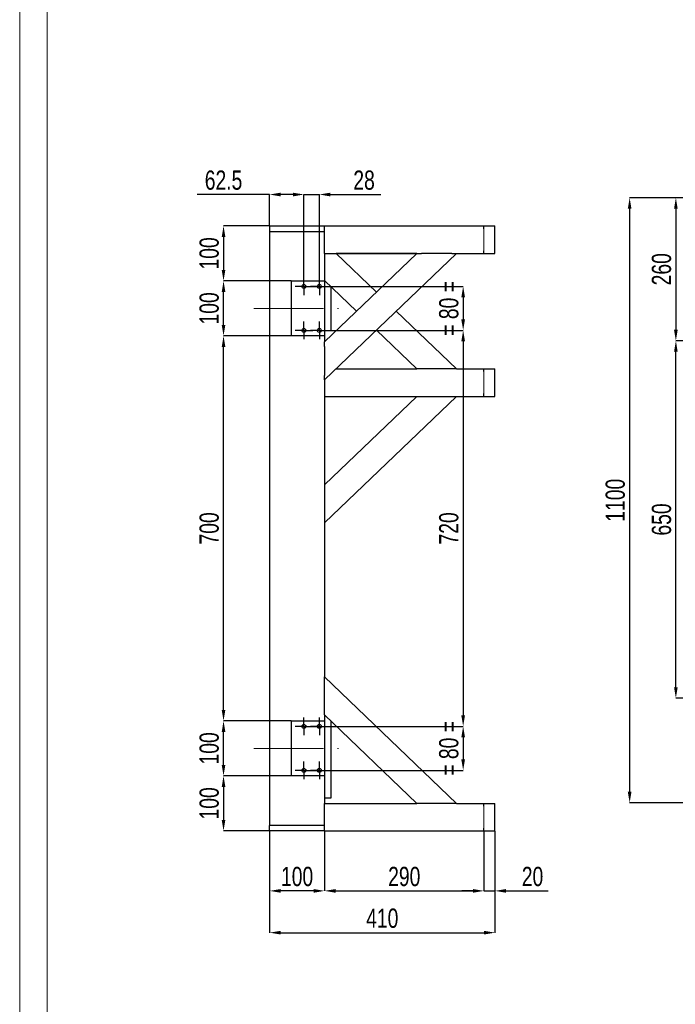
# Model space of a CAD drawing. Header units: millimetres. Extents: x 0 to 841, y 0 to 594.
# Tile 2 of 19: x 0 to 119, y 179 to 358. Entities that reach past the tile are written whole.
import ezdxf

# ---------------------------------------------------------------- set-up
doc = ezdxf.new("R2010")
doc.units = ezdxf.units.MM
doc.header["$PDSIZE"] = -1
doc.linetypes.add('CENTERX2', pattern=[20.32, 12.7, -2.54, 2.54, -2.54])
doc.layers.add('COTES', color=1, linetype='Continuous')
doc.layers.add('TRAIT-MIXTES', color=3, linetype='CENTERX2')
doc.layers.add('TRAIT-FORT', color=4, linetype='Continuous', lineweight=25)
doc.styles.add('SLDTEXTSTYLE0', font='TXT', dxfattribs={"width": 0.75})
doc.dimstyles.new('SLDDIMSTYLE8', dxfattribs={"dimtxt": 3.5, "dimasz": 2, "dimexe": 0, "dimexo": 0.0625, "dimgap": 0.875, "dimtad": 1, "dimlfac": 10, "dimrnd": 1e-09, "dimzin": 12, "dimdsep": 46, "dimtxsty": 'SLDTEXTSTYLE0', "dimsah": 1, "dimcen": 0.09, "dimadec": 0, "dimazin": 3, "dimtfac": 1, "dimtmove": 0, "dimatfit": 0, "dimfxl": 1, "dimfrac": 2, "dimtolj": 1, "dimtzin": 12, "dimarcsym": 0})
doc.dimstyles.new('SLDDIMSTYLE9', dxfattribs={"dimtxt": 3.5, "dimasz": 2, "dimexe": 0, "dimexo": 0.0625, "dimgap": 0.875, "dimtad": 1, "dimlfac": 10, "dimrnd": 1e-09, "dimzin": 12, "dimdsep": 46, "dimtxsty": 'SLDTEXTSTYLE0', "dimsah": 1, "dimcen": 0.09, "dimadec": 0, "dimazin": 3, "dimtfac": 1, "dimtofl": 0, "dimtmove": 0, "dimatfit": 3, "dimfxl": 1, "dimfrac": 2, "dimtolj": 1, "dimtzin": 12, "dimarcsym": 0})

# ---------------------------------------------------------------- blocks, each defined once
blk = doc.blocks.new('_D_15')
at = {"layer": 'COTES', "color": 0, "lineweight": -2, "transparency": 16777216}
for p, q in [((84.47, 210.51), (84.47, 199.66)), ((86.47, 210.51), (86.47, 199.66)), ((82.47, 199.66), (80.47, 199.66)), ((84.47, 199.66), (86.47, 199.66)), ((88.47, 199.66), (96.16, 199.66))]:
    blk.add_line(p, q, dxfattribs=at)
at = {"layer": 'COTES', "color": 0, "transparency": 16777216}
for points in [[(82.47, 199.99), (82.47, 199.32), (84.47, 199.66)], [(88.47, 199.99), (88.47, 199.32), (86.47, 199.66)]]:
    blk.add_solid(points, dxfattribs=at)
at = {"layer": 'Defpoints', "color": 0, "transparency": 16777216}
for p in [(84.47, 210.57), (86.47, 210.57), (86.47, 199.66)]:
    blk.add_point(p, dxfattribs=at)
at = {"layer": 'COTES', "color": 0, "transparency": 16777216, "insert": (93.31, 204.03), "char_height": 3.5, "attachment_point": 2, "style": 'SLDTEXTSTYLE0'}
blk.add_mtext('\\A1;20', dxfattribs=at)
blk = doc.blocks.new('_D_16')
at = {"layer": 'COTES', "color": 0, "lineweight": -2, "transparency": 16777216}
for p, q in [((55.47, 210.51), (55.47, 199.66)), ((84.47, 210.51), (84.47, 199.66)), ((57.47, 199.66), (82.47, 199.66))]:
    blk.add_line(p, q, dxfattribs=at)
at = {"layer": 'COTES', "color": 0, "transparency": 16777216}
for points in [[(57.47, 199.99), (57.47, 199.32), (55.47, 199.66)], [(82.47, 199.99), (82.47, 199.32), (84.47, 199.66)]]:
    blk.add_solid(points, dxfattribs=at)
at = {"layer": 'Defpoints', "color": 0, "transparency": 16777216}
for p in [(55.47, 210.57), (84.47, 210.57), (84.47, 199.66)]:
    blk.add_point(p, dxfattribs=at)
at = {"layer": 'COTES', "color": 0, "transparency": 16777216, "insert": (69.97, 204.03), "char_height": 3.5, "attachment_point": 2, "style": 'SLDTEXTSTYLE0'}
blk.add_mtext('\\A1;290', dxfattribs=at)
blk = doc.blocks.new('_D_17')
at = {"layer": 'COTES', "color": 0, "lineweight": -2, "transparency": 16777216}
for p, q in [((49.72, 326.28), (47.72, 326.28)), ((51.72, 311.23), (51.72, 326.28)), ((51.72, 326.28), (54.52, 326.28)), ((54.52, 311.23), (54.52, 326.28)), ((56.52, 326.28), (65.72, 326.28))]:
    blk.add_line(p, q, dxfattribs=at)
at = {"layer": 'COTES', "color": 0, "transparency": 16777216}
for points in [[(49.72, 326.61), (49.72, 325.94), (51.72, 326.28)], [(56.52, 326.61), (56.52, 325.94), (54.52, 326.28)]]:
    blk.add_solid(points, dxfattribs=at)
at = {"layer": 'Defpoints', "color": 0, "transparency": 16777216}
for p in [(54.52, 326.28), (51.72, 311.17), (54.52, 311.17)]:
    blk.add_point(p, dxfattribs=at)
at = {"layer": 'COTES', "color": 0, "transparency": 16777216, "insert": (62.66, 330.65), "char_height": 3.5, "attachment_point": 2, "style": 'SLDTEXTSTYLE0'}
blk.add_mtext('\\A1;28', dxfattribs=at)
blk = doc.blocks.new('_D_18')
at = {"layer": 'COTES', "color": 0, "lineweight": -2, "transparency": 16777216}
for p, q in [((45.47, 326.28), (32.28, 326.28)), ((45.47, 320.63), (45.47, 326.28)), ((49.72, 326.28), (47.47, 326.28)), ((51.72, 311.23), (51.72, 326.28))]:
    blk.add_line(p, q, dxfattribs=at)
at = {"layer": 'COTES', "color": 0, "transparency": 16777216}
for points in [[(47.47, 326.61), (47.47, 325.94), (45.47, 326.28)], [(49.72, 326.61), (49.72, 325.94), (51.72, 326.28)]]:
    blk.add_solid(points, dxfattribs=at)
at = {"layer": 'Defpoints', "color": 0, "transparency": 16777216}
for p in [(45.47, 326.28), (45.47, 320.57), (51.72, 311.17)]:
    blk.add_point(p, dxfattribs=at)
at = {"layer": 'COTES', "color": 0, "transparency": 16777216, "insert": (37.09, 330.65), "char_height": 3.5, "attachment_point": 2, "style": 'SLDTEXTSTYLE0'}
blk.add_mtext('\\A1;62.5', dxfattribs=at)
blk = doc.blocks.new('_D_19')
at = {"layer": 'COTES', "color": 0, "lineweight": -2, "transparency": 16777216}
for p, q in [((49.41, 310.57), (37.09, 310.57)), ((37.09, 302.57), (37.09, 308.57)), ((49.41, 300.57), (37.09, 300.57))]:
    blk.add_line(p, q, dxfattribs=at)
at = {"layer": 'COTES', "color": 0, "transparency": 16777216}
for points in [[(36.76, 308.57), (37.42, 308.57), (37.09, 310.57)], [(36.76, 302.57), (37.42, 302.57), (37.09, 300.57)]]:
    blk.add_solid(points, dxfattribs=at)
at = {"layer": 'Defpoints', "color": 0, "transparency": 16777216}
for p in [(37.09, 310.57), (49.47, 310.57), (49.47, 300.57)]:
    blk.add_point(p, dxfattribs=at)
at = {"layer": 'COTES', "color": 0, "transparency": 16777216, "insert": (32.71, 305.57), "char_height": 3.5, "attachment_point": 2, "rotation": 90, "style": 'SLDTEXTSTYLE0'}
blk.add_mtext('\\A1;100', dxfattribs=at)
blk = doc.blocks.new('_D_20')
at = {"layer": 'COTES', "color": 0, "lineweight": -2, "transparency": 16777216}
for p, q in [((45.41, 320.57), (37.09, 320.57)), ((37.09, 318.57), (37.09, 312.57)), ((49.41, 310.57), (37.09, 310.57))]:
    blk.add_line(p, q, dxfattribs=at)
at = {"layer": 'COTES', "color": 0, "transparency": 16777216}
for points in [[(36.76, 318.57), (37.42, 318.57), (37.09, 320.57)], [(36.76, 312.57), (37.42, 312.57), (37.09, 310.57)]]:
    blk.add_solid(points, dxfattribs=at)
at = {"layer": 'Defpoints', "color": 0, "transparency": 16777216}
for p in [(45.47, 320.57), (37.09, 310.57), (49.47, 310.57)]:
    blk.add_point(p, dxfattribs=at)
at = {"layer": 'COTES', "color": 0, "transparency": 16777216, "insert": (32.71, 315.57), "char_height": 3.5, "attachment_point": 2, "rotation": 90, "style": 'SLDTEXTSTYLE0'}
blk.add_mtext('\\A1;100', dxfattribs=at)
blk = doc.blocks.new('_D_21')
at = {"layer": 'COTES', "color": 0, "lineweight": -2, "transparency": 16777216}
for p, q in [((49.41, 230.57), (37.09, 230.57)), ((37.09, 222.57), (37.09, 228.57)), ((49.41, 220.57), (37.09, 220.57))]:
    blk.add_line(p, q, dxfattribs=at)
at = {"layer": 'COTES', "color": 0, "transparency": 16777216}
for points in [[(36.76, 228.57), (37.42, 228.57), (37.09, 230.57)], [(36.76, 222.57), (37.42, 222.57), (37.09, 220.57)]]:
    blk.add_solid(points, dxfattribs=at)
at = {"layer": 'Defpoints', "color": 0, "transparency": 16777216}
for p in [(37.09, 230.57), (49.47, 230.57), (49.47, 220.57)]:
    blk.add_point(p, dxfattribs=at)
at = {"layer": 'COTES', "color": 0, "transparency": 16777216, "insert": (32.71, 225.57), "char_height": 3.5, "attachment_point": 2, "rotation": 90, "style": 'SLDTEXTSTYLE0'}
blk.add_mtext('\\A1;100', dxfattribs=at)
blk = doc.blocks.new('_D_22')
at = {"layer": 'COTES', "color": 0, "lineweight": -2, "transparency": 16777216}
for p, q in [((49.41, 220.57), (37.09, 220.57)), ((37.09, 218.57), (37.09, 212.57)), ((45.41, 210.57), (37.09, 210.57))]:
    blk.add_line(p, q, dxfattribs=at)
at = {"layer": 'COTES', "color": 0, "transparency": 16777216}
for points in [[(36.76, 218.57), (37.42, 218.57), (37.09, 220.57)], [(36.76, 212.57), (37.42, 212.57), (37.09, 210.57)]]:
    blk.add_solid(points, dxfattribs=at)
at = {"layer": 'Defpoints', "color": 0, "transparency": 16777216}
for p in [(49.47, 220.57), (37.09, 210.57), (45.47, 210.57)]:
    blk.add_point(p, dxfattribs=at)
at = {"layer": 'COTES', "color": 0, "transparency": 16777216, "insert": (32.71, 215.57), "char_height": 3.5, "attachment_point": 2, "rotation": 90, "style": 'SLDTEXTSTYLE0'}
blk.add_mtext('\\A1;100', dxfattribs=at)
blk = doc.blocks.new('_D_23')
at = {"layer": 'COTES', "color": 0, "lineweight": -2, "transparency": 16777216}
for p, q in [((49.41, 300.57), (37.09, 300.57)), ((37.09, 232.57), (37.09, 298.57)), ((49.41, 230.57), (37.09, 230.57))]:
    blk.add_line(p, q, dxfattribs=at)
at = {"layer": 'COTES', "color": 0, "transparency": 16777216}
for points in [[(36.76, 298.57), (37.42, 298.57), (37.09, 300.57)], [(36.76, 232.57), (37.42, 232.57), (37.09, 230.57)]]:
    blk.add_solid(points, dxfattribs=at)
at = {"layer": 'Defpoints', "color": 0, "transparency": 16777216}
for p in [(37.09, 300.57), (49.47, 300.57), (49.47, 230.57)]:
    blk.add_point(p, dxfattribs=at)
at = {"layer": 'COTES', "color": 0, "transparency": 16777216, "insert": (32.71, 265.57), "char_height": 3.5, "attachment_point": 2, "rotation": 90, "style": 'SLDTEXTSTYLE0'}
blk.add_mtext('\\A1;700', dxfattribs=at)
blk = doc.blocks.new('_D_24')
at = {"layer": 'COTES', "color": 0, "lineweight": -2, "transparency": 16777216}
for p, q in [((53.38, 309.57), (80.69, 309.57)), ((80.69, 307.57), (80.69, 303.57)), ((56.18, 301.57), (80.69, 301.57))]:
    blk.add_line(p, q, dxfattribs=at)
at = {"layer": 'COTES', "color": 0, "transparency": 16777216}
for points in [[(80.35, 307.57), (81.02, 307.57), (80.69, 309.57)], [(80.35, 303.57), (81.02, 303.57), (80.69, 301.57)]]:
    blk.add_solid(points, dxfattribs=at)
at = {"layer": 'Defpoints', "color": 0, "transparency": 16777216}
for p in [(53.32, 309.57), (56.12, 301.57), (80.69, 301.57)]:
    blk.add_point(p, dxfattribs=at)
at = {"layer": 'COTES', "color": 0, "transparency": 16777216, "insert": (76.31, 305.57), "char_height": 3.5, "attachment_point": 2, "rotation": 90, "style": 'SLDTEXTSTYLE0'}
blk.add_mtext('\\A1;= 80 =', dxfattribs=at)
blk = doc.blocks.new('_D_25')
at = {"layer": 'COTES', "color": 0, "lineweight": -2, "transparency": 16777216}
for p, q in [((53.38, 229.57), (80.69, 229.57)), ((80.69, 227.57), (80.69, 223.57)), ((53.38, 221.57), (80.69, 221.57))]:
    blk.add_line(p, q, dxfattribs=at)
at = {"layer": 'COTES', "color": 0, "transparency": 16777216}
for points in [[(80.35, 227.57), (81.02, 227.57), (80.69, 229.57)], [(80.35, 223.57), (81.02, 223.57), (80.69, 221.57)]]:
    blk.add_solid(points, dxfattribs=at)
at = {"layer": 'Defpoints', "color": 0, "transparency": 16777216}
for p in [(53.32, 229.57), (53.32, 221.57), (80.69, 221.57)]:
    blk.add_point(p, dxfattribs=at)
at = {"layer": 'COTES', "color": 0, "transparency": 16777216, "insert": (76.31, 225.57), "char_height": 3.5, "attachment_point": 2, "rotation": 90, "style": 'SLDTEXTSTYLE0'}
blk.add_mtext('\\A1;= 80 =', dxfattribs=at)
blk = doc.blocks.new('_D_26')
at = {"layer": 'COTES', "color": 0, "lineweight": -2, "transparency": 16777216}
for p, q in [((56.18, 301.57), (80.69, 301.57)), ((80.69, 299.57), (80.69, 231.57)), ((53.38, 229.57), (80.69, 229.57))]:
    blk.add_line(p, q, dxfattribs=at)
at = {"layer": 'COTES', "color": 0, "transparency": 16777216}
for points in [[(80.35, 299.57), (81.02, 299.57), (80.69, 301.57)], [(80.35, 231.57), (81.02, 231.57), (80.69, 229.57)]]:
    blk.add_solid(points, dxfattribs=at)
at = {"layer": 'Defpoints', "color": 0, "transparency": 16777216}
for p in [(56.12, 301.57), (53.32, 229.57), (80.69, 229.57)]:
    blk.add_point(p, dxfattribs=at)
at = {"layer": 'COTES', "color": 0, "transparency": 16777216, "insert": (76.31, 265.57), "char_height": 3.5, "attachment_point": 2, "rotation": 90, "style": 'SLDTEXTSTYLE0'}
blk.add_mtext('\\A1;720', dxfattribs=at)
blk = doc.blocks.new('_D_27')
at = {"layer": 'COTES', "color": 0, "lineweight": -2, "transparency": 16777216}
for p, q in [((45.47, 210.51), (45.47, 192.06)), ((86.47, 210.51), (86.47, 192.06)), ((47.47, 192.06), (84.47, 192.06))]:
    blk.add_line(p, q, dxfattribs=at)
at = {"layer": 'COTES', "color": 0, "transparency": 16777216}
for points in [[(47.47, 192.39), (47.47, 191.73), (45.47, 192.06)], [(84.47, 192.39), (84.47, 191.73), (86.47, 192.06)]]:
    blk.add_solid(points, dxfattribs=at)
at = {"layer": 'Defpoints', "color": 0, "transparency": 16777216}
for p in [(45.47, 210.57), (86.47, 210.57), (86.47, 192.06)]:
    blk.add_point(p, dxfattribs=at)
at = {"layer": 'COTES', "color": 0, "transparency": 16777216, "insert": (65.97, 196.44), "char_height": 3.5, "attachment_point": 2, "style": 'SLDTEXTSTYLE0'}
blk.add_mtext('\\A1;410', dxfattribs=at)
blk = doc.blocks.new('_D_28')
at = {"layer": 'COTES', "color": 0, "lineweight": -2, "transparency": 16777216}
for p, q in [((45.47, 210.51), (45.47, 199.66)), ((55.47, 210.51), (55.47, 199.66)), ((53.47, 199.66), (47.47, 199.66))]:
    blk.add_line(p, q, dxfattribs=at)
at = {"layer": 'COTES', "color": 0, "transparency": 16777216}
for points in [[(47.47, 199.99), (47.47, 199.32), (45.47, 199.66)], [(53.47, 199.99), (53.47, 199.32), (55.47, 199.66)]]:
    blk.add_solid(points, dxfattribs=at)
at = {"layer": 'Defpoints', "color": 0, "transparency": 16777216}
for p in [(45.47, 210.57), (55.47, 210.57), (45.47, 199.66)]:
    blk.add_point(p, dxfattribs=at)
at = {"layer": 'COTES', "color": 0, "transparency": 16777216, "insert": (50.47, 204.03), "char_height": 3.5, "attachment_point": 2, "style": 'SLDTEXTSTYLE0'}
blk.add_mtext('\\A1;100', dxfattribs=at)
blk = doc.blocks.new('SW_CENTERMARKSYMBOL_6')
at = {"layer": 'TRAIT-MIXTES', "color": 0}
for p, q in [((-1.25, 0), (-1.6, 0)), ((0, 0), (-1.25, 0)), ((0, 1.25), (0, 1.6)), ((0, 0), (0, 1.25)), ((0, 0), (0, -1.25)), ((0, 0), (1.25, 0)), ((1.25, 0), (1.6, 0)), ((0, -1.25), (0, -1.6))]:
    blk.add_line(p, q, dxfattribs=at)
blk = doc.blocks.new('SW_CENTERMARKSYMBOL_7')
at = {"layer": 'TRAIT-MIXTES', "color": 0}
for p, q in [((-1.25, 0), (-1.6, 0)), ((0, 0), (-1.25, 0)), ((0, 1.25), (0, 1.6)), ((0, 0), (0, 1.25)), ((0, 0), (0, -1.25)), ((0, 0), (1.25, 0)), ((1.25, 0), (1.6, 0)), ((0, -1.25), (0, -1.6))]:
    blk.add_line(p, q, dxfattribs=at)
blk = doc.blocks.new('SW_CENTERMARKSYMBOL_8')
at = {"layer": 'TRAIT-MIXTES', "color": 0}
for p, q in [((-1.25, 0), (-1.6, 0)), ((0, 0), (-1.25, 0)), ((0, 1.25), (0, 1.6)), ((0, 0), (0, 1.25)), ((0, 0), (0, -1.25)), ((0, 0), (1.25, 0)), ((1.25, 0), (1.6, 0)), ((0, -1.25), (0, -1.6))]:
    blk.add_line(p, q, dxfattribs=at)
blk = doc.blocks.new('SW_CENTERMARKSYMBOL_9')
at = {"layer": 'TRAIT-MIXTES', "color": 0}
for p, q in [((-1.25, 0), (-1.6, 0)), ((0, 0), (-1.25, 0)), ((0, 1.25), (0, 1.6)), ((0, 0), (0, 1.25)), ((0, 0), (0, -1.25)), ((0, 0), (1.25, 0)), ((1.25, 0), (1.6, 0)), ((0, -1.25), (0, -1.6))]:
    blk.add_line(p, q, dxfattribs=at)
blk = doc.blocks.new('SW_CENTERMARKSYMBOL_10')
at = {"layer": 'TRAIT-MIXTES', "color": 0}
for p, q in [((-1.25, 0), (-1.6, 0)), ((0, 0), (-1.25, 0)), ((0, 1.25), (0, 1.6)), ((0, 0), (0, 1.25)), ((0, 0), (0, -1.25)), ((0, 0), (1.25, 0)), ((1.25, 0), (1.6, 0)), ((0, -1.25), (0, -1.6))]:
    blk.add_line(p, q, dxfattribs=at)
blk = doc.blocks.new('SW_CENTERMARKSYMBOL_11')
at = {"layer": 'TRAIT-MIXTES', "color": 0}
for p, q in [((-1.25, 0), (-1.6, 0)), ((0, 0), (-1.25, 0)), ((0, 1.25), (0, 1.6)), ((0, 0), (0, 1.25)), ((0, 0), (0, -1.25)), ((0, 0), (1.25, 0)), ((1.25, 0), (1.6, 0)), ((0, -1.25), (0, -1.6))]:
    blk.add_line(p, q, dxfattribs=at)
blk = doc.blocks.new('SW_CENTERMARKSYMBOL_12')
at = {"layer": 'TRAIT-MIXTES', "color": 0}
for p, q in [((-1.25, 0), (-1.6, 0)), ((0, 0), (-1.25, 0)), ((0, 1.25), (0, 1.6)), ((0, 0), (0, 1.25)), ((0, 0), (0, -1.25)), ((0, 0), (1.25, 0)), ((1.25, 0), (1.6, 0)), ((0, -1.25), (0, -1.6))]:
    blk.add_line(p, q, dxfattribs=at)
blk = doc.blocks.new('SW_CENTERMARKSYMBOL_13')
at = {"layer": 'TRAIT-MIXTES', "color": 0}
for p, q in [((-1.25, 0), (-1.6, 0)), ((0, 0), (-1.25, 0)), ((0, 1.25), (0, 1.6)), ((0, 0), (0, 1.25)), ((0, 0), (0, -1.25)), ((0, 0), (1.25, 0)), ((1.25, 0), (1.6, 0)), ((0, -1.25), (0, -1.6))]:
    blk.add_line(p, q, dxfattribs=at)
blk = doc.blocks.new('_D_35')
at = {"layer": 'COTES', "color": 0, "lineweight": -2, "transparency": 16777216}
for p, q in [((144.91, 325.69), (110.98, 325.69)), ((110.98, 323.69), (110.98, 217.69)), ((144.91, 215.69), (110.98, 215.69))]:
    blk.add_line(p, q, dxfattribs=at)
at = {"layer": 'COTES', "color": 0, "transparency": 16777216}
for points in [[(110.64, 323.69), (111.31, 323.69), (110.98, 325.69)], [(110.64, 217.69), (111.31, 217.69), (110.98, 215.69)]]:
    blk.add_solid(points, dxfattribs=at)
at = {"layer": 'Defpoints', "color": 0, "transparency": 16777216}
for p in [(144.98, 325.69), (110.98, 215.69), (144.98, 215.69)]:
    blk.add_point(p, dxfattribs=at)
at = {"layer": 'COTES', "color": 0, "transparency": 16777216, "insert": (106.6, 270.69), "char_height": 3.5, "attachment_point": 2, "rotation": 90, "style": 'SLDTEXTSTYLE0'}
blk.add_mtext('\\A1;1100', dxfattribs=at)
blk = doc.blocks.new('_D_36')
at = {"layer": 'COTES', "color": 0, "lineweight": -2, "transparency": 16777216}
for p, q in [((144.91, 325.69), (119.39, 325.69)), ((119.39, 323.69), (119.39, 301.69)), ((149.91, 299.69), (119.39, 299.69))]:
    blk.add_line(p, q, dxfattribs=at)
at = {"layer": 'COTES', "color": 0, "transparency": 16777216}
for points in [[(119.05, 323.69), (119.72, 323.69), (119.39, 325.69)], [(119.05, 301.69), (119.72, 301.69), (119.39, 299.69)]]:
    blk.add_solid(points, dxfattribs=at)
at = {"layer": 'Defpoints', "color": 0, "transparency": 16777216}
for p in [(144.98, 325.69), (119.39, 299.69), (149.98, 299.69)]:
    blk.add_point(p, dxfattribs=at)
at = {"layer": 'COTES', "color": 0, "transparency": 16777216, "insert": (115.01, 312.69), "char_height": 3.5, "attachment_point": 2, "rotation": 90, "style": 'SLDTEXTSTYLE0'}
blk.add_mtext('\\A1;260', dxfattribs=at)
blk = doc.blocks.new('_D_38')
at = {"layer": 'COTES', "color": 0, "lineweight": -2, "transparency": 16777216}
for p, q in [((203.41, 299.69), (119.39, 299.69)), ((119.39, 236.69), (119.39, 297.69)), ((203.41, 234.69), (119.39, 234.69))]:
    blk.add_line(p, q, dxfattribs=at)
at = {"layer": 'COTES', "color": 0, "transparency": 16777216}
for points in [[(119.05, 297.69), (119.72, 297.69), (119.39, 299.69)], [(119.05, 236.69), (119.72, 236.69), (119.39, 234.69)]]:
    blk.add_solid(points, dxfattribs=at)
at = {"layer": 'Defpoints', "color": 0, "transparency": 16777216}
for p in [(119.39, 299.69), (203.48, 299.69), (203.48, 234.69)]:
    blk.add_point(p, dxfattribs=at)
at = {"layer": 'COTES', "color": 0, "transparency": 16777216, "insert": (115.01, 267.19), "char_height": 3.5, "attachment_point": 2, "rotation": 90, "style": 'SLDTEXTSTYLE0'}
blk.add_mtext('\\A1;650', dxfattribs=at)

msp = doc.modelspace()

# ---------------------------------------------------------------- linework, layer by layer
at = {"lineweight": 18}
for p, q in [((0, 594), (0, 0)), ((5, 589), (5, 5))]:
    msp.add_line(p, q, dxfattribs=at)
at = {"layer": 'TRAIT-FORT', "lineweight": 25}
for p, q in [((45.4711, 320.568), (45.4711, 319.568)), ((45.4711, 320.568), (46.2711, 320.568)), ((46.2711, 320.568), (54.6711, 320.568)), ((54.6711, 320.568), (55.4711, 320.568)), ((55.4711, 320.568), (84.4711, 320.568)), ((55.4711, 320.068), (55.4711, 320.568)), ((84.4711, 320.068), (84.4711, 320.5681)), ((84.4711, 320.068), (84.4711, 320.5681)), ((84.4711, 320.5681), (86.4711, 320.5681)), ((86.4711, 315.5681), (86.4711, 320.5681)), ((45.4711, 319.568), (46.2711, 319.568)), ((45.4711, 319.568), (45.4711, 211.568)), ((46.2711, 319.568), (54.6711, 319.568)), ((54.6711, 319.568), (55.4711, 319.568)), ((55.4711, 316.0682), (55.4711, 320.068)), ((55.4711, 315.5682), (55.4711, 316.0682)), ((55.4711, 315.5682), (72.2568, 315.5682)), ((55.4711, 299.4935), (72.2447, 315.5682)), ((79.4711, 315.5682), (55.4711, 292.5682)), ((55.4711, 315.5682), (55.4711, 310.568)), ((57.5579, 315.5682), (64.9013, 308.5308)), ((72.2445, 315.568), (57.5581, 315.568)), ((72.2568, 315.5682), (73.1119, 315.5682)), ((78.604, 315.5682), (73.1119, 315.5682)), ((78.604, 315.5682), (79.459, 315.5682)), ((79.459, 315.5682), (84.4711, 315.5682)), ((84.4711, 315.5681), (84.4711, 316.0682)), ((84.4711, 315.5681), (86.4711, 315.5681)), ((49.4711, 300.568), (49.4711, 310.568)), ((49.4711, 310.568), (55.4711, 310.568)), ((61.2881, 305.0681), (55.4711, 310.6427)), ((55.4711, 310.568), (55.4711, 300.568)), ((56.6711, 301.568), (56.6711, 309.4927)), ((68.5145, 305.0681), (79.4711, 294.568)), ((55.4711, 301.568), (56.6711, 301.568)), ((72.2447, 294.568), (64.9013, 301.6055)), ((55.4711, 300.568), (49.4711, 300.568)), ((55.4711, 300.568), (55.4711, 299.4935)), ((55.4711, 298.6625), (55.4711, 299.4935)), ((55.4711, 298.6625), (55.4711, 293.3993)), ((57.5579, 294.568), (72.2568, 294.568)), ((57.5581, 294.5682), (72.2445, 294.5682)), ((73.1119, 294.568), (72.2568, 294.568)), ((78.604, 294.568), (73.1119, 294.568)), ((79.459, 294.568), (78.604, 294.568)), ((79.459, 294.568), (84.4711, 294.568)), ((84.4711, 294.068), (84.4711, 294.5681)), ((84.4711, 294.5681), (86.4711, 294.5681)), ((86.4711, 289.5681), (86.4711, 294.5681)), ((55.4711, 292.5682), (55.4711, 293.3993)), ((55.4711, 292.5682), (55.4711, 238.5678)), ((84.4711, 289.5681), (84.4711, 290.0682)), ((55.4711, 289.5682), (84.4711, 289.5682)), ((79.4711, 289.5682), (55.4711, 266.5682)), ((55.4711, 273.4935), (72.2447, 289.5682)), ((84.4711, 289.5681), (86.4711, 289.5681)), ((55.4711, 238.5678), (79.4711, 215.5678)), ((55.4711, 237.7368), (55.4711, 238.5678)), ((55.4711, 232.4735), (55.4711, 237.7368)), ((55.4711, 231.6425), (55.4711, 232.4735)), ((72.2447, 215.5678), (55.4711, 231.6425)), ((55.4711, 231.6425), (55.4711, 230.568)), ((55.4711, 231.568), (55.5488, 231.568)), ((49.4711, 220.568), (49.4711, 230.568)), ((49.4711, 230.568), (55.4711, 230.568)), ((55.4711, 230.568), (55.4711, 220.568)), ((56.6711, 216.568), (56.6711, 230.4925)), ((55.4711, 220.568), (49.4711, 220.568)), ((55.4711, 220.568), (55.4711, 215.5678)), ((55.4711, 216.568), (56.6711, 216.568)), ((55.4711, 215.568), (72.2445, 215.568)), ((55.4711, 215.5678), (72.2568, 215.5678)), ((55.4711, 215.0678), (55.4711, 215.5678)), ((55.4711, 211.068), (55.4711, 215.0678)), ((73.1119, 215.5678), (72.2568, 215.5678)), ((78.604, 215.5678), (73.1119, 215.5678)), ((79.459, 215.5678), (78.604, 215.5678)), ((79.459, 215.5678), (84.4711, 215.5678)), ((84.4711, 215.0678), (84.4711, 215.5679)), ((84.4711, 215.5679), (86.4711, 215.5679)), ((86.4711, 210.5679), (86.4711, 215.5679)), ((45.4711, 210.568), (45.4711, 211.568)), ((46.2711, 211.568), (45.4711, 211.568)), ((54.6711, 211.568), (46.2711, 211.568)), ((55.4711, 211.568), (54.6711, 211.568)), ((46.2711, 210.568), (45.4711, 210.568)), ((54.6711, 210.568), (46.2711, 210.568)), ((55.4711, 210.568), (54.6711, 210.568)), ((55.4711, 210.568), (55.4711, 211.068)), ((55.4711, 210.568), (84.4711, 210.568)), ((84.4711, 210.5679), (84.4711, 211.068)), ((84.4711, 210.5679), (86.4711, 210.5679))]:
    msp.add_line(p, q, dxfattribs=at)
at = {"layer": 'TRAIT-FORT', "lineweight": 18}
for p, q in [((84.4711, 320.5681), (84.4711, 315.5681)), ((84.4711, 294.5681), (84.4711, 289.5681)), ((84.4711, 215.5679), (84.4711, 210.5679))]:
    msp.add_line(p, q, dxfattribs=at)
at = {"layer": 'TRAIT-FORT', "lineweight": 25}
for centre in [(51.7211, 309.568), (54.5211, 309.568), (51.7211, 301.568), (54.5211, 301.568), (51.7211, 229.568), (54.5211, 229.568), (51.7211, 221.568), (54.5211, 221.568)]:
    msp.add_circle(centre, 0.35, dxfattribs=at)
at = {"layer": 'TRAIT-MIXTES', "lineweight": 18}
for p, q in [((42.5881, 305.568), (58.0083, 305.568)), ((42.5881, 225.568), (58.0083, 225.568))]:
    msp.add_line(p, q, dxfattribs=at)

# ---------------------------------------------------------------- block references
at = {"layer": 'TRAIT-MIXTES'}
for name, p in [('SW_CENTERMARKSYMBOL_8', (51.7211, 309.568)), ('SW_CENTERMARKSYMBOL_9', (54.5211, 309.568)), ('SW_CENTERMARKSYMBOL_11', (51.7211, 301.568)), ('SW_CENTERMARKSYMBOL_10', (54.5211, 301.568)), ('SW_CENTERMARKSYMBOL_7', (51.7211, 229.568)), ('SW_CENTERMARKSYMBOL_12', (54.5211, 229.568)), ('SW_CENTERMARKSYMBOL_6', (51.7211, 221.568)), ('SW_CENTERMARKSYMBOL_13', (54.5211, 221.568))]:
    msp.add_blockref(name, p, dxfattribs=at)

# ---------------------------------------------------------------- dimensions: what is measured, and where the dimension line sits
at = {"layer": 'COTES'}
for base, p1, p2, angle, dimstyle, picture, middle in [((45.4711, 326.2779), (51.7211, 311.168), (45.4711, 320.568), 0, 'SLDDIMSTYLE9', '_D_18', (37.0885, 326.2779)), ((110.976, 215.6906), (144.976, 325.6906), (144.976, 215.6906), 90, 'SLDDIMSTYLE9', '_D_35', (110.976, 270.6906)), ((119.3852, 299.6906), (144.976, 325.6906), (149.976, 299.6906), 90, 'SLDDIMSTYLE9', '_D_36', (119.3852, 312.6906)), ((37.0885, 310.568), (45.4711, 320.568), (49.4711, 310.568), 90, 'SLDDIMSTYLE9', '_D_20', (37.0885, 315.568)), ((37.0885, 310.568), (49.4711, 300.568), (49.4711, 310.568), 90, 'SLDDIMSTYLE9', '_D_19', (37.0885, 305.568)), ((80.6862, 229.568), (56.1211, 301.568), (53.3211, 229.568), 90, 'SLDDIMSTYLE9', '_D_26', (80.6862, 265.568)), ((37.0885, 300.568), (49.4711, 230.568), (49.4711, 300.568), 90, 'SLDDIMSTYLE9', '_D_23', (37.0885, 265.568)), ((119.3852, 299.6906), (203.476, 234.6906), (203.476, 299.6906), 90, 'SLDDIMSTYLE9', '_D_38', (119.3852, 267.1906)), ((37.0885, 230.568), (49.4711, 220.568), (49.4711, 230.568), 90, 'SLDDIMSTYLE9', '_D_21', (37.0885, 225.568)), ((37.0885, 210.568), (49.4711, 220.568), (45.4711, 210.568), 90, 'SLDDIMSTYLE9', '_D_22', (37.0885, 215.568)), ((86.4711, 192.0608), (45.4711, 210.568), (86.4711, 210.5679), 0, 'SLDDIMSTYLE9', '_D_27', (65.9711, 192.0608)), ((45.4711, 199.6566), (55.4711, 210.568), (45.4711, 210.568), 0, 'SLDDIMSTYLE9', '_D_28', (50.4711, 199.6566)), ((86.4711, 199.6566), (84.4711, 210.5679), (86.4711, 210.5679), 360, 'SLDDIMSTYLE8', '_D_15', (93.3149, 199.6566))]:
    dim = msp.add_linear_dim(base=base, p1=p1, p2=p2, angle=angle, dimstyle=dimstyle, dxfattribs=at)
    dim.commit()
    dim.dimension.update_dxf_attribs({"geometry": picture, "text_midpoint": middle, "dimtype": 160})
for base, p1, p2, dimstyle, picture, middle in [((54.5211, 326.2779), (51.7211, 311.168), (54.5211, 311.168), 'SLDDIMSTYLE8', '_D_17', (62.6569, 326.2779)), ((84.4711, 199.6566), (55.4711, 210.568), (84.4711, 210.5679), 'SLDDIMSTYLE9', '_D_16', (69.9711, 199.6566))]:
    dim = msp.add_linear_dim(base=base, p1=p1, p2=p2, dimstyle=dimstyle, dxfattribs=at)
    dim.commit()
    dim.dimension.update_dxf_attribs({"geometry": picture, "text_midpoint": middle, "dimtype": 160})
for base, p1, p2, dimstyle, picture, middle in [((80.6862, 301.568), (53.3211, 309.568), (56.1211, 301.568), 'SLDDIMSTYLE9', '_D_24', (80.6862, 305.568)), ((80.6862, 221.568), (53.3211, 229.568), (53.3211, 221.568), 'SLDDIMSTYLE8', '_D_25', (80.6862, 225.568))]:
    dim = msp.add_linear_dim(base=base, p1=p1, p2=p2, angle=90, text='= <> =', dimstyle=dimstyle, dxfattribs=at)
    dim.commit()
    dim.dimension.update_dxf_attribs({"geometry": picture, "text_midpoint": middle, "dimtype": 160})

doc.saveas('drawing.dxf')
